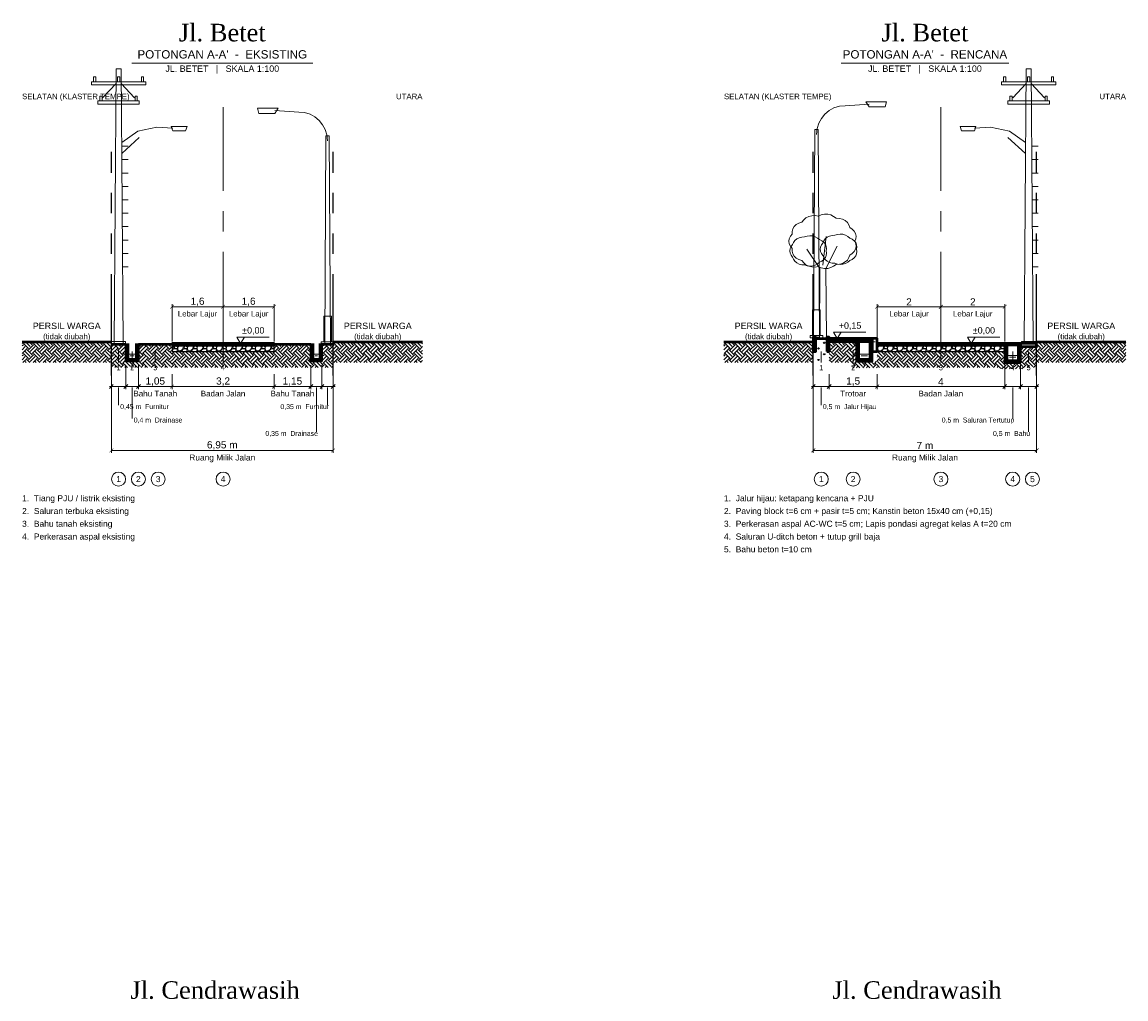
# Model space of a CAD drawing. Header units: metres. Extents: x 0 to 124, y -129 to 10.
# Tile 6 of 7: x 0 to 35, y -21 to 10. Entities that reach past the tile are written whole.
import ezdxf
from ezdxf.enums import TextEntityAlignment as Align

# ---------------------------------------------------------------- set-up
doc = ezdxf.new("R2010")
doc.units = ezdxf.units.M
doc.linetypes.add('CENTER', pattern=[5.08, 3.175, -0.635, 0.635, -0.635])
doc.linetypes.add('PHANTOM', pattern=[6.35, 3.175, -0.635, 0.635, -0.635, 0.635, -0.635])
for name, color, linetype, lineweight in [('D32_PNP_AIR', 5, 'Continuous', 13), ('D32_PNP_ARSIR', 8, 'Continuous', 9), ('D32_PNP_ARSIR_TANAH', 33, 'Continuous', 9), ('D32_PNP_AS', 1, 'CENTER', 13), ('D32_PNP_BATAS_RMJ', 1, 'PHANTOM', 25), ('D32_PNP_DIMENSI', 7, 'Continuous', 13), ('D32_PNP_KONSTRUKSI', 7, 'Continuous', 25), ('D32_PNP_POTONGAN', 7, 'Continuous', 50), ('D32_PNP_TAMPAK', 8, 'Continuous', 18), ('D32_PNP_TEKS', 7, 'Continuous', 18), ('D32_PNP_VEGETASI', 94, 'Continuous', 18)]:
    doc.layers.add(name, color=color, linetype=linetype, lineweight=lineweight)
doc.styles.add('D32_ARIAL', font='arial.ttf')
doc.styles.add('D32_TIMES', font='times.ttf')
doc.dimstyles.new('D32_1-100', dxfattribs={"dimtxt": 0.225, "dimasz": 0.12, "dimexe": 0.08, "dimexo": 0.06, "dimgap": 0.04, "dimtad": 1, "dimtxsty": 'D32_ARIAL', "dimblk": 'ARCHTICK', "dimblk1": 'ARCHTICK', "dimblk2": 'ARCHTICK', "dimcen": 2.5, "dimclrd": 7, "dimclre": 7, "dimclrt": 7, "dimazin": 3, "dimtfac": 1, "dimtmove": 2, "dimatfit": 3, "dimlwd": 13, "dimlwe": 13})

# ---------------------------------------------------------------- blocks, each defined once
blk = doc.blocks.new('_ARCHTICK')
at = {"color": 0, "linetype": 'BYBLOCK', "const_width": 0.15}
blk.add_lwpolyline([(-0.5, -0.5), (0.5, 0.5)], dxfattribs=at)

msp = doc.modelspace()

# ---------------------------------------------------------------- hatches: boundary and pattern name
at = {"layer": 'D32_PNP_ARSIR'}
h = msp.add_hatch(dxfattribs=at)
h.set_pattern_fill('AR-CONC', scale=0.003)
h.paths.add_polyline_path([(3.25, -0.55), (3.31, -0.55), (3.31, 0), (3.25, 0)])
h = msp.add_hatch(dxfattribs=at)
h.set_pattern_fill('AR-CONC', scale=0.003)
h.paths.add_polyline_path([(3.59, -0.55), (3.65, -0.55), (3.65, 0), (3.59, 0)])
h = msp.add_hatch(dxfattribs=at)
h.set_pattern_fill('AR-SAND', scale=0.002)
h.paths.add_polyline_path([(4.7, -0.05), (7.9, -0.05), (7.9, 0), (4.7, 0)])
h = msp.add_hatch(dxfattribs=at)
h.set_pattern_fill('AR-CONC', scale=0.003)
h.paths.add_polyline_path([(9.05, -0.55), (9.11, -0.55), (9.11, 0), (9.05, 0)])
h = msp.add_hatch(dxfattribs=at)
h.set_pattern_fill('AR-CONC', scale=0.003)
h.paths.add_polyline_path([(9.34, -0.55), (9.4, -0.55), (9.4, 0), (9.34, 0)])
h = msp.add_hatch(dxfattribs=at)
h.set_pattern_fill('AR-CONC', scale=0.003)
h.paths.add_polyline_path([(24.8, -0.25), (24.88, -0.25), (24.88, 0.2), (24.8, 0.2)])
h = msp.add_hatch(dxfattribs=at)
h.set_pattern_fill('AR-CONC', scale=0.003)
h.paths.add_polyline_path([(25.22, -0.25), (25.3, -0.25), (25.3, 0.2), (25.22, 0.2)])
h = msp.add_hatch(dxfattribs=at)
h.set_pattern_fill('AR-HBONE', scale=0.006)
h.paths.add_polyline_path([(25.3, 0.09), (26.65, 0.09), (26.65, 0.15), (25.3, 0.15)])
h = msp.add_hatch(dxfattribs=at)
h.set_pattern_fill('AR-SAND', scale=0.002)
h.paths.add_polyline_path([(25.3, 0.04), (26.65, 0.04), (26.65, 0.09), (25.3, 0.09)])
h = msp.add_hatch(dxfattribs=at)
h.set_pattern_fill('AR-CONC', scale=0.003)
h.paths.add_polyline_path([(26.15, -0.56), (26.22, -0.56), (26.22, 0.04), (26.15, 0.04)])
h = msp.add_hatch(dxfattribs=at)
h.set_pattern_fill('AR-CONC', scale=0.003)
h.paths.add_polyline_path([(26.58, -0.56), (26.65, -0.56), (26.65, 0.04), (26.58, 0.04)])
h = msp.add_hatch(dxfattribs=at)
h.set_pattern_fill('AR-CONC', scale=0.003)
h.paths.add_polyline_path([(26.65, -0.25), (26.8, -0.25), (26.8, 0.15), (26.65, 0.15)])
h = msp.add_hatch(dxfattribs=at)
h.set_pattern_fill('AR-SAND', scale=0.002)
h.paths.add_polyline_path([(26.8, -0.05), (30.8, -0.05), (30.8, 0), (26.8, 0)])
h = msp.add_hatch(dxfattribs=at)
h.set_pattern_fill('AR-CONC', scale=0.003)
h.paths.add_polyline_path([(30.8, -0.6), (30.87, -0.6), (30.87, 0), (30.8, 0)])
h = msp.add_hatch(dxfattribs=at)
h.set_pattern_fill('STEEL', scale=0.01)
h.paths.add_polyline_path([(30.8, -0.04), (31.3, -0.04), (31.3, 0), (30.8, 0)])
h = msp.add_hatch(dxfattribs=at)
h.set_pattern_fill('AR-CONC', scale=0.003)
h.paths.add_polyline_path([(31.23, -0.6), (31.3, -0.6), (31.3, 0), (31.23, 0)])
h = msp.add_hatch(dxfattribs=at)
h.set_pattern_fill('AR-CONC', scale=0.003)
h.paths.add_polyline_path([(31.3, -0.1), (31.8, -0.1), (31.8, 0), (31.3, 0)])
h = msp.add_hatch(dxfattribs=at)
h.set_pattern_fill('GRAVEL', scale=0.012)
h.paths.add_polyline_path([(4.7, -0.25), (7.9, -0.25), (7.9, -0.05), (4.7, -0.05)])
h = msp.add_hatch(dxfattribs=at)
h.set_pattern_fill('GRAVEL', scale=0.012)
h.paths.add_polyline_path([(26.8, -0.25), (30.8, -0.25), (30.8, -0.05), (26.8, -0.05)])
h = msp.add_hatch(dxfattribs=at)
h.set_pattern_fill('AR-CONC', scale=0.003)
h.paths.add_polyline_path([(3.31, -0.55), (3.59, -0.55), (3.59, -0.49), (3.31, -0.49)])
h = msp.add_hatch(dxfattribs=at)
h.set_pattern_fill('AR-CONC', scale=0.003)
h.paths.add_polyline_path([(9.11, -0.55), (9.34, -0.55), (9.34, -0.49), (9.11, -0.49)])
h = msp.add_hatch(dxfattribs=at)
h.set_pattern_fill('AR-CONC', scale=0.003)
h.paths.add_polyline_path([(26.22, -0.56), (26.58, -0.56), (26.58, -0.49), (26.22, -0.49)])
h = msp.add_hatch(dxfattribs=at)
h.set_pattern_fill('AR-CONC', scale=0.003)
h.paths.add_polyline_path([(30.87, -0.6), (31.23, -0.6), (31.23, -0.53), (30.87, -0.53)])
at = {"layer": 'D32_PNP_ARSIR_TANAH'}
h = msp.add_hatch(dxfattribs=at)
h.set_pattern_fill('EARTH', scale=0.035, angle=45)
h.paths.add_polyline_path([(0, -0.6), (2.8, -0.6), (2.8, 0.05), (0, 0.05)])
h = msp.add_hatch(dxfattribs=at)
h.set_pattern_fill('EARTH', scale=0.035, angle=45)
h.paths.add_polyline_path([(9.75, -0.6), (12.55, -0.6), (12.55, 0.05), (9.75, 0.05)])
h = msp.add_hatch(dxfattribs=at)
h.set_pattern_fill('EARTH', scale=0.035, angle=45)
h.paths.add_polyline_path([(22, -0.6), (24.8, -0.6), (24.8, 0.05), (22, 0.05)])
h = msp.add_hatch(dxfattribs=at)
h.set_pattern_fill('GRASS', scale=0.01)
h.paths.add_polyline_path([(24.88, -0.6), (25.22, -0.6), (25.22, 0.15), (24.88, 0.15)])
h = msp.add_hatch(dxfattribs=at)
h.set_pattern_fill('EARTH', scale=0.035, angle=45)
h.paths.add_polyline_path([(25.3, -0.6), (26.15, -0.6), (26.15, 0.04), (25.3, 0.04)])
h = msp.add_hatch(dxfattribs=at)
h.set_pattern_fill('EARTH', scale=0.035, angle=45)
h.paths.add_polyline_path([(31.8, -0.6), (34.6, -0.6), (34.6, 0.05), (31.8, 0.05)])
h = msp.add_hatch(dxfattribs=at)
h.set_pattern_fill('EARTH', scale=0.035, angle=45)
h.paths.add_polyline_path([(2.8, -0.75), (3.25, -0.75), (3.25, -0.02), (2.8, -0.02)])
h = msp.add_hatch(dxfattribs=at)
h.set_pattern_fill('EARTH', scale=0.035, angle=45)
h.paths.add_polyline_path([(3.65, -0.75), (4.7, -0.75), (4.7, -0.02), (3.65, -0.02)])
h = msp.add_hatch(dxfattribs=at)
h.set_pattern_fill('EARTH', scale=0.035, angle=45)
h.paths.add_polyline_path([(4.7, -0.75), (7.9, -0.75), (7.9, -0.25), (4.7, -0.25)])
h = msp.add_hatch(dxfattribs=at)
h.set_pattern_fill('EARTH', scale=0.035, angle=45)
h.paths.add_polyline_path([(7.9, -0.75), (9.05, -0.75), (9.05, -0.02), (7.9, -0.02)])
h = msp.add_hatch(dxfattribs=at)
h.set_pattern_fill('EARTH', scale=0.035, angle=45)
h.paths.add_polyline_path([(9.4, -0.75), (9.75, -0.75), (9.75, -0.02), (9.4, -0.02)])
h = msp.add_hatch(dxfattribs=at)
h.set_pattern_fill('EARTH', scale=0.035, angle=45)
h.paths.add_polyline_path([(26.8, -0.75), (30.8, -0.75), (30.8, -0.25), (26.8, -0.25)])
h = msp.add_hatch(dxfattribs=at)
h.set_pattern_fill('EARTH', scale=0.035, angle=45)
h.paths.add_polyline_path([(31.3, -0.75), (31.8, -0.75), (31.8, -0.1), (31.3, -0.1)])
h = msp.add_hatch(dxfattribs=at)
h.set_pattern_fill('EARTH', scale=0.035, angle=45)
h.paths.add_polyline_path([(3.1, -0.75), (3.8, -0.75), (3.8, -0.55), (3.1, -0.55)])
h = msp.add_hatch(dxfattribs=at)
h.set_pattern_fill('EARTH', scale=0.035, angle=45)
h.paths.add_polyline_path([(8.9, -0.75), (9.55, -0.75), (9.55, -0.55), (8.9, -0.55)])
h = msp.add_hatch(dxfattribs=at)
h.set_pattern_fill('EARTH', scale=0.035, angle=45)
h.paths.add_polyline_path([(26, -0.76), (26.8, -0.76), (26.8, -0.56), (26, -0.56)])
h = msp.add_hatch(dxfattribs=at)
h.set_pattern_fill('EARTH', scale=0.035, angle=45)
h.paths.add_polyline_path([(30.65, -0.8), (31.45, -0.8), (31.45, -0.6), (30.65, -0.6)])

# ---------------------------------------------------------------- linework, layer by layer
at = {"layer": 'D32_PNP_AIR'}
for points in [[(3.33, -0.34), (3.57, -0.34)], [(9.13, -0.34), (9.32, -0.34)], [(26.24, -0.34), (26.56, -0.34)], [(3.39, -0.39), (3.51, -0.39)], [(9.19, -0.39), (9.26, -0.39)], [(26.3, -0.39), (26.5, -0.39)], [(30.89, -0.38), (31.21, -0.38)], [(30.95, -0.43), (31.15, -0.43)]]:
    msp.add_lwpolyline(points, dxfattribs=at)
at = {"layer": 'D32_PNP_AS'}
for points in [[(6.3, -0.3), (6.3, 7.4)], [(28.8, -0.3), (28.8, 7.4)]]:
    msp.add_lwpolyline(points, dxfattribs=at)
at = {"layer": 'D32_PNP_BATAS_RMJ'}
for points in [[(2.8, -1), (2.8, 6)], [(9.75, -1), (9.75, 6)], [(24.8, -1), (24.8, 6)], [(31.8, -1), (31.8, 6)], [(2.8, -1), (2.8, 5)], [(9.75, -1), (9.75, 5)], [(24.8, -1), (24.8, 5)], [(31.8, -1), (31.8, 5)]]:
    msp.add_lwpolyline(points, dxfattribs=at)
at = {"layer": 'D32_PNP_DIMENSI'}
for points in [[(25.43, 0.35), (25.67, 0.35), (25.55, 0.15), (25.43, 0.35)], [(6.73, 0.2), (6.97, 0.2), (6.85, 0), (6.73, 0.2)], [(29.63, 0.2), (29.87, 0.2), (29.75, 0), (29.63, 0.2)]]:
    msp.add_lwpolyline(points, close=True, dxfattribs=at)
for points in [[(25.43, 0.35), (26.45, 0.35)], [(6.73, 0.2), (7.75, 0.2)], [(29.63, 0.2), (30.65, 0.2)], [(3.025, -0.25), (3.025, -0.6)], [(3.45, -0.25), (3.45, -0.6)], [(4.175, -0.25), (4.175, -0.6)], [(6.3, -0.25), (6.3, -0.6)], [(25.05, -0.25), (25.05, -0.6)], [(26.05, -0.25), (26.05, -0.6)], [(28.8, -0.25), (28.8, -0.6)], [(31.05, -0.25), (31.05, -0.6)], [(31.55, -0.25), (31.55, -0.6)], [(3.25, -0.68), (3.25, -1.43)], [(3.65, -0.68), (3.65, -1.43)], [(9.05, -0.68), (9.05, -1.43)], [(9.4, -0.68), (9.4, -1.43)], [(30.8, -0.68), (30.8, -1.43)], [(31.3, -0.68), (31.3, -1.43)], [(2.8, -0.96), (2.8, -1.43)], [(3.25, -0.96), (3.25, -1.43)], [(9.4, -0.96), (9.4, -1.43)], [(9.75, -0.96), (9.75, -1.43)], [(24.8, -0.96), (24.8, -1.43)], [(25.3, -0.96), (25.3, -1.43)], [(31.3, -0.96), (31.3, -1.43)], [(31.8, -0.96), (31.8, -1.43)], [(2.74, -1.41), (2.86, -1.29)], [(2.74, -1.35), (3.31, -1.35)], [(3.025, -1.38), (3.025, -1.93)], [(3.19, -1.41), (3.31, -1.29)], [(3.19, -1.41), (3.31, -1.29)], [(3.19, -1.35), (3.71, -1.35)], [(3.45, -1.38), (3.45, -2.35)], [(3.59, -1.41), (3.71, -1.29)], [(8.99, -1.41), (9.11, -1.29)], [(8.99, -1.35), (9.46, -1.35)], [(9.225, -1.38), (9.225, -2.77)], [(9.34, -1.41), (9.46, -1.29)], [(9.34, -1.41), (9.46, -1.29)], [(9.34, -1.35), (9.81, -1.35)], [(9.575, -1.38), (9.575, -1.93)], [(9.69, -1.41), (9.81, -1.29)], [(24.74, -1.41), (24.86, -1.29)], [(24.74, -1.35), (25.36, -1.35)], [(25.05, -1.38), (25.05, -1.93)], [(25.24, -1.41), (25.36, -1.29)], [(30.74, -1.41), (30.86, -1.29)], [(30.74, -1.35), (31.36, -1.35)], [(31.05, -1.38), (31.05, -2.35)], [(31.24, -1.41), (31.36, -1.29)], [(31.24, -1.41), (31.36, -1.29)], [(31.24, -1.35), (31.86, -1.35)], [(31.55, -1.38), (31.55, -2.77)], [(31.74, -1.41), (31.86, -1.29)]]:
    msp.add_lwpolyline(points, dxfattribs=at)
for centre in [(3.025, -4.25), (3.645, -4.25), (4.265, -4.25), (6.3, -4.25), (25.05, -4.25), (26.05, -4.25), (28.8, -4.25), (31.05, -4.25), (31.67, -4.25)]:
    msp.add_circle(centre, 0.22, dxfattribs=at)
at = {"layer": 'D32_PNP_KONSTRUKSI'}
for points in [[(25.3, 0.04), (26.65, 0.04), (26.65, 0.09), (25.3, 0.09)], [(4.7, -0.25), (7.9, -0.25), (7.9, -0.05), (4.7, -0.05)], [(26.8, -0.25), (30.8, -0.25), (30.8, -0.05), (26.8, -0.05)]]:
    msp.add_lwpolyline(points, close=True, dxfattribs=at)
at = {"layer": 'D32_PNP_POTONGAN'}
for points in [[(0, 0.05), (2.8, 0.05)], [(3.25, 0), (3.25, -0.55), (3.65, -0.55), (3.65, 0)], [(3.31, 0), (3.31, -0.49), (3.59, -0.49), (3.59, 0)], [(9.05, 0), (9.05, -0.55), (9.4, -0.55), (9.4, 0)], [(9.11, 0), (9.11, -0.49), (9.34, -0.49), (9.34, 0)], [(9.75, 0.05), (12.55, 0.05)], [(22, 0.05), (24.8, 0.05)], [(24.88, 0.15), (25.22, 0.15)], [(26.15, 0.04), (26.15, -0.56), (26.65, -0.56), (26.65, 0.04)], [(26.22, 0.04), (26.22, -0.49), (26.58, -0.49), (26.58, 0.04)], [(30.8, 0), (30.8, -0.6), (31.3, -0.6), (31.3, 0)], [(30.87, 0), (30.87, -0.53), (31.23, -0.53), (31.23, 0)], [(31.8, 0.05), (34.6, 0.05)], [(2.8, -0.02), (3.25, -0.02)], [(3.65, -0.02), (4.7, -0.02)], [(7.9, -0.02), (9.05, -0.02)], [(9.4, -0.02), (9.75, -0.02)]]:
    msp.add_lwpolyline(points, dxfattribs=at)
for points in [[(4.7, -0.05), (7.9, -0.05), (7.9, 0), (4.7, 0)], [(24.8, -0.25), (24.88, -0.25), (24.88, 0.2), (24.8, 0.2)], [(25.22, -0.25), (25.3, -0.25), (25.3, 0.2), (25.22, 0.2)], [(25.3, 0.09), (26.65, 0.09), (26.65, 0.15), (25.3, 0.15)], [(26.65, -0.25), (26.8, -0.25), (26.8, 0.15), (26.65, 0.15)], [(26.8, -0.05), (30.8, -0.05), (30.8, 0), (26.8, 0)], [(30.8, -0.04), (31.3, -0.04), (31.3, 0), (30.8, 0)], [(31.3, -0.1), (31.8, -0.1), (31.8, 0), (31.3, 0)]]:
    msp.add_lwpolyline(points, close=True, dxfattribs=at)
at = {"layer": 'D32_PNP_TAMPAK'}
for points in [[(2.24, 8.2), (2.31, 8.2), (2.31, 8.35), (2.24, 8.35)], [(2.885, 0), (2.945, 8.6), (3.105, 8.6), (3.165, 0)], [(2.99, 8.2), (3.06, 8.2), (3.06, 8.35), (2.99, 8.35)], [(3.74, 8.2), (3.81, 8.2), (3.81, 8.35), (3.74, 8.35)], [(30.765, 8.2), (30.835, 8.2), (30.835, 8.35), (30.765, 8.35)], [(31.41, 0), (31.47, 8.6), (31.63, 8.6), (31.69, 0)], [(31.515, 8.2), (31.585, 8.2), (31.585, 8.35), (31.515, 8.35)], [(32.265, 8.2), (32.335, 8.2), (32.335, 8.35), (32.265, 8.35)], [(2.175, 8.1), (3.875, 8.1), (3.875, 8.2), (2.175, 8.2)], [(30.7, 8.1), (32.4, 8.1), (32.4, 8.2), (30.7, 8.2)], [(2.44, 7.6), (2.51, 7.6), (2.51, 7.75), (2.44, 7.75)], [(3.54, 7.6), (3.61, 7.6), (3.61, 7.75), (3.54, 7.75)], [(30.965, 7.6), (31.035, 7.6), (31.035, 7.75), (30.965, 7.75)], [(32.065, 7.6), (32.135, 7.6), (32.135, 7.75), (32.065, 7.75)], [(2.375, 7.5), (3.675, 7.5), (3.675, 7.6), (2.375, 7.6)], [(8.025, 7.37), (7.375, 7.37), (7.425, 7.21), (7.925, 7.21)], [(26.45, 7.57), (27.1, 7.57), (27.05, 7.41), (26.55, 7.41)], [(30.9, 7.5), (32.2, 7.5), (32.2, 7.6), (30.9, 7.6)], [(4.675, 6.8), (5.175, 6.8), (5.125, 6.66), (4.725, 6.66)], [(24.81, 0.2), (24.85, 6.7), (24.95, 6.7), (24.99, 0.2)], [(29.9, 6.8), (29.4, 6.8), (29.45, 6.66), (29.85, 6.66)], [(9.485, 0), (9.525, 6.5), (9.625, 6.5), (9.665, 0)], [(24.78, 0.25), (25.02, 0.25), (25.02, 1.05), (24.78, 1.05)], [(9.455, 0.05), (9.695, 0.05), (9.695, 0.85), (9.455, 0.85)], [(2.805, -0.02), (3.245, -0.02), (3.245, 0.06), (2.805, 0.06)], [(9.375, -0.02), (9.775, -0.02), (9.775, 0.05), (9.375, 0.05)], [(24.7, 0.18), (25.1, 0.18), (25.1, 0.25), (24.7, 0.25)], [(31.33, -0.02), (31.77, -0.02), (31.77, 0.06), (31.33, 0.06)]]:
    msp.add_lwpolyline(points, close=True, dxfattribs=at)
for points in [[(2.945, 8.15), (2.525, 7.7)], [(3.105, 8.15), (3.525, 7.7)], [(31.47, 8.15), (31.05, 7.7)], [(31.63, 8.15), (32.05, 7.7)], [(8.675, 7.25), (7.925, 7.3)], [(25.8, 7.45), (26.55, 7.5)], [(3.125, 6.3), (3.625, 6.65), (4.225, 6.78), (4.725, 6.75)], [(31.45, 6.3), (30.95, 6.65), (30.35, 6.78), (29.85, 6.75)], [(3.125, 5.95), (3.675, 6.45)], [(31.45, 5.95), (30.9, 6.45)], [(3.135, 6.18), (3.325, 6.18)], [(31.66, 6.18), (31.85, 6.18)], [(3.135, 5.76), (3.325, 5.76)], [(31.66, 5.76), (31.85, 5.76)], [(3.135, 5.34), (3.325, 5.34)], [(31.66, 5.34), (31.85, 5.34)], [(3.135, 4.92), (3.325, 4.92)], [(31.66, 4.92), (31.85, 4.92)], [(3.135, 4.5), (3.325, 4.5)], [(31.66, 4.5), (31.85, 4.5)], [(3.135, 4.08), (3.325, 4.08)], [(31.66, 4.08), (31.85, 4.08)], [(3.135, 3.66), (3.325, 3.66)], [(31.66, 3.66), (31.85, 3.66)], [(3.135, 3.24), (3.325, 3.24)], [(31.66, 3.24), (31.85, 3.24)], [(3.135, 2.82), (3.325, 2.82)], [(31.66, 2.82), (31.85, 2.82)], [(3.135, 2.4), (3.325, 2.4)], [(31.66, 2.4), (31.85, 2.4)]]:
    msp.add_lwpolyline(points, dxfattribs=at)
for centre, start, end in [((25.8, 6.55), 90, 180), ((8.675, 6.35), 0, 90)]:
    msp.add_arc(centre, 0.9, start, end, dxfattribs=at)
at = {"layer": 'D32_PNP_TEKS'}
for points in [[(3.44, 8.78), (9.11, 8.78)], [(25.675, 8.78), (30.925, 8.78)]]:
    msp.add_lwpolyline(points, dxfattribs=at)
at = {"layer": 'D32_PNP_VEGETASI'}
for points in [[(26.1, 3.2), (26.13, 3.279), (26.141, 3.361), (26.127, 3.441), (26.085, 3.515), (26.02, 3.579), (25.941, 3.633), (25.914, 3.712), (25.868, 3.786), (25.801, 3.847), (25.715, 3.891), (25.617, 3.917), (25.515, 3.928), (25.439, 3.982), (25.35, 4.025), (25.252, 4.047), (25.15, 4.048), (25.051, 4.027), (24.958, 3.992), (24.856, 4.005), (24.753, 4.002), (24.656, 3.979), (24.57, 3.935), (24.5, 3.874), (24.445, 3.805), (24.351, 3.771), (24.266, 3.725), (24.2, 3.663), (24.157, 3.589), (24.139, 3.508), (24.141, 3.425), (24.084, 3.357), (24.044, 3.281), (24.03, 3.2), (24.044, 3.119), (24.084, 3.043), (24.141, 2.975), (24.139, 2.892), (24.157, 2.811), (24.2, 2.737), (24.266, 2.675), (24.351, 2.629), (24.445, 2.595), (24.5, 2.526), (24.57, 2.465), (24.656, 2.421), (24.753, 2.398), (24.856, 2.395), (24.958, 2.408), (25.051, 2.373), (25.15, 2.352), (25.252, 2.353), (25.35, 2.375), (25.439, 2.418), (25.515, 2.472), (25.617, 2.483), (25.715, 2.509), (25.801, 2.553), (25.868, 2.614), (25.914, 2.688), (25.941, 2.767), (26.02, 2.821), (26.085, 2.885), (26.127, 2.959), (26.141, 3.039), (26.13, 3.121), (26.1, 3.2)], [(25.2, 2.9), (25.213, 2.969), (25.207, 3.041), (25.18, 3.109), (25.132, 3.169), (25.067, 3.217), (24.993, 3.252), (24.935, 3.303), (24.863, 3.344), (24.781, 3.369), (24.694, 3.376), (24.607, 3.364), (24.528, 3.339), (24.442, 3.334), (24.358, 3.313), (24.283, 3.276), (24.222, 3.225), (24.18, 3.162), (24.154, 3.095), (24.106, 3.037), (24.073, 2.971), (24.061, 2.9), (24.073, 2.829), (24.106, 2.763), (24.154, 2.705), (24.18, 2.638), (24.222, 2.575), (24.283, 2.524), (24.358, 2.487), (24.442, 2.466), (24.528, 2.461), (24.607, 2.436), (24.694, 2.424), (24.781, 2.431), (24.863, 2.456), (24.935, 2.497), (24.993, 2.548), (25.067, 2.583), (25.132, 2.631), (25.18, 2.691), (25.207, 2.759), (25.213, 2.831), (25.2, 2.9)], [(26.15, 2.95), (26.163, 3.019), (26.157, 3.091), (26.13, 3.159), (26.082, 3.219), (26.017, 3.267), (25.943, 3.302), (25.885, 3.353), (25.813, 3.394), (25.731, 3.419), (25.644, 3.426), (25.557, 3.414), (25.478, 3.389), (25.392, 3.384), (25.308, 3.363), (25.233, 3.326), (25.172, 3.275), (25.13, 3.212), (25.104, 3.145), (25.056, 3.087), (25.023, 3.021), (25.011, 2.95), (25.023, 2.879), (25.056, 2.813), (25.104, 2.755), (25.13, 2.688), (25.172, 2.625), (25.233, 2.574), (25.308, 2.537), (25.392, 2.516), (25.478, 2.511), (25.557, 2.486), (25.644, 2.474), (25.731, 2.481), (25.813, 2.506), (25.885, 2.547), (25.943, 2.598), (26.017, 2.633), (26.082, 2.681), (26.13, 2.741), (26.157, 2.809), (26.163, 2.881), (26.15, 2.95)], [(25.1, 2.45), (25.2, 3.35)], [(24.99, 0.15), (25.01, 2.35), (24.6, 2.95)], [(25.21, 0.15), (25.19, 2.35), (25.55, 3.05)]]:
    msp.add_lwpolyline(points, dxfattribs=at)

# ---------------------------------------------------------------- texts
at = {"layer": 'D32_PNP_TEKS'}
for s, height, style, p in [('Jl. Betet', 0.55, 'D32_TIMES', (6.275, 9.3)), ('Jl. Betet', 0.55, 'D32_TIMES', (28.3, 9.3)), ("POTONGAN A-A'  -  EKSISTING", 0.26, 'D32_ARIAL', (6.275, 8.85)), ("POTONGAN A-A'  -  RENCANA", 0.26, 'D32_ARIAL', (28.3, 8.85)), ('JL. BETET   |   SKALA 1:100', 0.2, 'D32_ARIAL', (6.275, 8.45)), ('JL. BETET   |   SKALA 1:100', 0.2, 'D32_ARIAL', (28.3, 8.45)), ('Jl. Cendrawasih', 0.55, 'D32_TIMES', (6.05, -20.7)), ('Jl. Cendrawasih', 0.55, 'D32_TIMES', (28.05, -20.7))]:
    msp.add_text(s, height=height, dxfattribs=dict(at, style=style)).set_placement(p, align=Align.BOTTOM_CENTER)
at = {"layer": 'D32_PNP_TEKS', "style": 'D32_ARIAL'}
for s, height, p in [('SELATAN (KLASTER TEMPE)', 0.175, (0, 7.6)), ('SELATAN (KLASTER TEMPE)', 0.175, (22, 7.6)), ('±0,00', 0.2, (6.9, 0.25)), ('+0,15', 0.2, (25.6, 0.4)), ('±0,00', 0.2, (29.8, 0.25))]:
    msp.add_text(s, height=height, dxfattribs=at).set_placement(p, align=Align.BOTTOM_LEFT)
for p in [(12.55, 7.6), (34.6, 7.6)]:
    msp.add_text('UTARA', height=0.175, dxfattribs=at).set_placement(p, align=Align.BOTTOM_RIGHT)
for s, height, p in [('Lebar Lajur', 0.175, (5.5, 1.02)), ('Lebar Lajur', 0.175, (7.1, 1.02)), ('Lebar Lajur', 0.175, (27.8, 1.02)), ('Lebar Lajur', 0.175, (29.8, 1.02)), ('1', 0.16, (3.025, -0.68)), ('2', 0.16, (3.45, -0.68)), ('3', 0.16, (4.175, -0.68)), ('4', 0.16, (6.3, -0.68)), ('1', 0.16, (25.05, -0.68)), ('2', 0.16, (26.05, -0.68)), ('3', 0.16, (28.8, -0.68)), ('4', 0.16, (31.05, -0.68)), ('5', 0.16, (31.55, -0.68)), ('Bahu Tanah', 0.18, (4.175, -1.48)), ('Badan Jalan', 0.18, (6.3, -1.48)), ('Bahu Tanah', 0.18, (8.475, -1.48)), ('Trotoar', 0.18, (26.05, -1.48)), ('Badan Jalan', 0.18, (28.8, -1.48)), ('Ruang Milik Jalan', 0.1875, (6.275, -3.48)), ('Ruang Milik Jalan', 0.1875, (28.3, -3.48))]:
    msp.add_text(s, height=height, dxfattribs=at).set_placement(p, align=Align.TOP_CENTER)
for s, height, p in [('PERSIL WARGA', 0.2, (1.4, 0.55)), ('PERSIL WARGA', 0.2, (11.15, 0.55)), ('PERSIL WARGA', 0.2, (23.4, 0.55)), ('PERSIL WARGA', 0.2, (33.2, 0.55)), ('(tidak diubah)', 0.175, (1.4, 0.22)), ('(tidak diubah)', 0.175, (11.15, 0.22)), ('(tidak diubah)', 0.175, (23.4, 0.22)), ('(tidak diubah)', 0.175, (33.2, 0.22)), ('2', 0.19, (3.645, -4.25)), ('3', 0.19, (4.265, -4.25)), ('2', 0.19, (26.05, -4.25)), ('3', 0.19, (28.8, -4.25)), ('1', 0.19, (3.025, -4.25)), ('4', 0.19, (6.3, -4.25)), ('1', 0.19, (25.05, -4.25)), ('4', 0.19, (31.05, -4.25)), ('5', 0.19, (31.67, -4.25))]:
    msp.add_text(s, height=height, dxfattribs=at).set_placement(p, align=Align.MIDDLE_CENTER)
for s, height, p in [('0,45 m  Furnitur', 0.155, (3.075, -1.98)), ('0,5 m  Jalur Hijau', 0.155, (25.1, -1.98)), ('0,4 m  Drainase', 0.155, (3.5, -2.4)), ('1.  Tiang PJU / listrik eksisting', 0.19, (0, -4.85)), ('1.  Jalur hijau: ketapang kencana + PJU', 0.19, (22, -4.85)), ('2.  Saluran terbuka eksisting', 0.19, (0, -5.25)), ('2.  Paving block t=6 cm + pasir t=5 cm; Kanstin beton 15x40 cm (+0,15)', 0.19, (22, -5.25)), ('3.  Bahu tanah eksisting', 0.19, (0, -5.65)), ('3.  Perkerasan aspal AC-WC t=5 cm; Lapis pondasi agregat kelas A t=20 cm', 0.19, (22, -5.65)), ('4.  Perkerasan aspal eksisting', 0.19, (0, -6.05)), ('4.  Saluran U-ditch beton + tutup grill baja', 0.19, (22, -6.05)), ('5.  Bahu beton t=10 cm', 0.19, (22, -6.45))]:
    msp.add_text(s, height=height, dxfattribs=at).set_placement(p, align=Align.MIDDLE_LEFT)
for s, p in [('0,35 m  Furnitur', (9.625, -1.98)), ('0,5 m  Saluran Tertutup', (31.1, -2.4)), ('0,35 m  Drainase', (9.275, -2.82)), ('0,5 m  Bahu', (31.6, -2.82))]:
    msp.add_text(s, height=0.155, dxfattribs=at).set_placement(p, align=Align.MIDDLE_RIGHT)

# ---------------------------------------------------------------- dimensions: what is measured, and where the dimension line sits
at = {"layer": 'D32_PNP_DIMENSI'}
for base, p1, p2 in [((4.7, 1.15), (4.7, 0), (6.3, 0)), ((6.3, 1.15), (6.3, 0), (7.9, 0)), ((26.8, 1.15), (26.8, 0), (28.8, 0)), ((28.8, 1.15), (28.8, 0), (30.8, 0)), ((3.65, -1.35), (3.65, -0.9), (4.7, -0.9)), ((4.7, -1.35), (4.7, -0.9), (7.9, -0.9)), ((7.9, -1.35), (7.9, -0.9), (9.05, -0.9)), ((25.3, -1.35), (25.3, -0.9), (26.8, -0.9)), ((26.8, -1.35), (26.8, -0.9), (30.8, -0.9))]:
    msp.add_linear_dim(base=base, p1=p1, p2=p2, dimstyle='D32_1-100', dxfattribs=at).render()
for base, p1, p2 in [((2.8, -3.35), (2.8, -0.9), (9.75, -0.9)), ((24.8, -3.35), (24.8, -0.9), (31.8, -0.9))]:
    msp.add_linear_dim(base=base, p1=p1, p2=p2, text='<> m', dimstyle='D32_1-100', dxfattribs=at).render()

doc.saveas('drawing.dxf')
